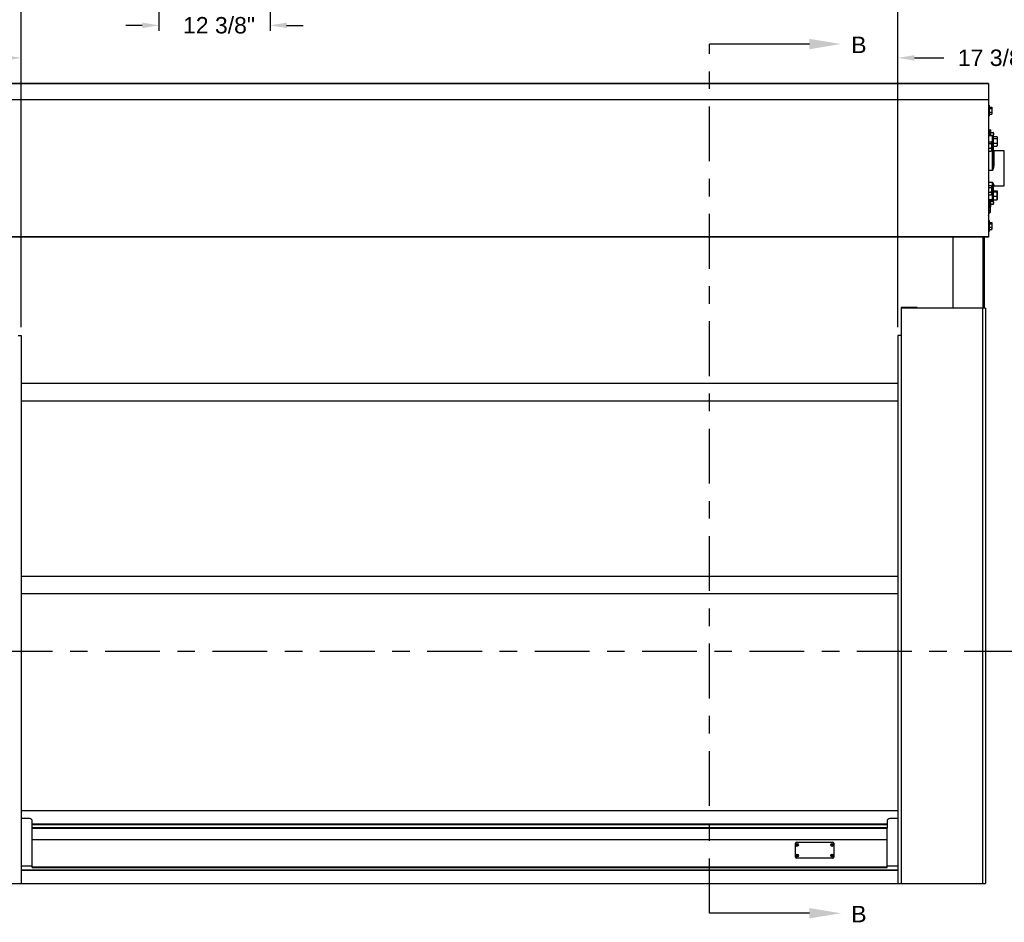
# Model space of a CAD drawing. Header units: inches. Extents: x 170 to 312, y 215 to 248.
# Tile 242 of 256: x 226 to 232, y 240 to 245. Entities that reach past the tile are written whole.
import ezdxf
from ezdxf import colors
from ezdxf.entities.mleader import LeaderData, LeaderLine
from ezdxf.math import Vec2, Vec3

# ---------------------------------------------------------------- set-up
doc = ezdxf.new("R2010")
doc.units = ezdxf.units.IN
doc.header["$LTSCALE"] = 0.25
doc.header["$MEASUREMENT"] = 0
doc.linetypes.add('CENTER', pattern=[2, 1.25, -0.25, 0.25, -0.25])
for name, color, linetype in [('ANNOTATIONS', 1, 'Continuous'), ('SECTION CUTS', 6, 'CENTER'), ('STANDARD MOTOR LH', 7, 'Continuous')]:
    doc.layers.add(name, color=color, linetype=linetype)
doc.styles.add('ARIAL', font='arial.ttf', dxfattribs={"height": 0.09375})
doc.styles.get("Standard").update_dxf_attribs({"font": 'romans.shx'})
doc.dimstyles.new('STANDARD$0', dxfattribs={"dimtxt": 0.09375, "dimasz": 0.09375, "dimexe": 0.03125, "dimexo": 0.046875, "dimgap": 0.09, "dimtad": 0, "dimtih": 1, "dimtoh": 1, "dimdec": 4, "dimzin": 0, "dimdsep": 46, "dimtxsty": 'ARIAL', "dimcen": 0.09, "dimadec": 0, "dimazin": 0, "dimtfac": 1, "dimtdec": 4, "dimtofl": 0, "dimtmove": 0, "dimatfit": 1, "dimfxl": 1, "dimtolj": 1, "dimtzin": 0, "dimarcsym": 0})

# ---------------------------------------------------------------- blocks, each defined once
blk = doc.blocks.new('*D79')
at = {"layer": 'ANNOTATIONS', "color": 0, "lineweight": -2, "transparency": 16777216}
for p, q in [((225.0578, 244.667), (225.0578, 245.2746)), ((226.2585, 243.2737), (226.2585, 245.2746)), ((225.1516, 245.2433), (225.4771, 245.2433)), ((226.1647, 245.2433), (225.8392, 245.2433))]:
    blk.add_line(p, q, dxfattribs=at)
at = {"layer": 'ANNOTATIONS', "color": 0, "transparency": 16777216}
for points in [[(225.1516, 245.2589), (225.1516, 245.2277), (225.0578, 245.2433)], [(226.1647, 245.2589), (226.1647, 245.2277), (226.2585, 245.2433)]]:
    blk.add_solid(points, dxfattribs=at)
at = {"layer": 'defpoints', "color": 0, "transparency": 16777216}
for p in [(225.0578, 245.2433), (225.0578, 244.6201), (226.2585, 243.2268)]:
    blk.add_point(p, dxfattribs=at)
at = {"layer": 'ANNOTATIONS', "color": 0, "transparency": 16777216, "insert": (225.6582, 245.2433), "char_height": 0.09375, "attachment_point": 5, "style": 'ARIAL'}
blk.add_mtext('\\A1;20"', dxfattribs=at)
blk = doc.blocks.new('*D80')
at = {"layer": 'ANNOTATIONS', "color": 0, "lineweight": -2, "transparency": 16777216}
for p, q in [((225.196, 244.2717), (225.196, 244.8409)), ((226.2585, 243.2737), (226.2585, 244.8409)), ((225.2897, 244.8096), (225.4421, 244.8096)), ((226.1647, 244.8096), (226.0124, 244.8096))]:
    blk.add_line(p, q, dxfattribs=at)
at = {"layer": 'ANNOTATIONS', "color": 0, "transparency": 16777216}
for points in [[(225.2897, 244.8252), (225.2897, 244.794), (225.196, 244.8096)], [(226.1647, 244.8252), (226.1647, 244.794), (226.2585, 244.8096)]]:
    blk.add_solid(points, dxfattribs=at)
at = {"layer": 'defpoints', "color": 0, "transparency": 16777216}
for p in [(226.2585, 244.8096), (225.196, 244.2248), (226.2585, 243.2268)]:
    blk.add_point(p, dxfattribs=at)
at = {"layer": 'ANNOTATIONS', "color": 0, "transparency": 16777216, "insert": (225.7272, 244.8096), "char_height": 0.09375, "attachment_point": 5, "style": 'ARIAL'}
blk.add_mtext('\\A1;17 3/8"', dxfattribs=at)
blk = doc.blocks.new('*D78')
at = {"layer": 'ANNOTATIONS', "color": 0, "lineweight": -2, "transparency": 16777216}
for p, q in [((231.2585, 243.2737), (231.2585, 244.8409)), ((232.3521, 244.2667), (232.3521, 244.8409)), ((231.3522, 244.8096), (231.5202, 244.8096)), ((232.2584, 244.8096), (232.0904, 244.8096))]:
    blk.add_line(p, q, dxfattribs=at)
at = {"layer": 'ANNOTATIONS', "color": 0, "transparency": 16777216}
for points in [[(231.3522, 244.8252), (231.3522, 244.794), (231.2585, 244.8096)], [(232.2584, 244.8252), (232.2584, 244.794), (232.3521, 244.8096)]]:
    blk.add_solid(points, dxfattribs=at)
at = {"layer": 'defpoints', "color": 0, "transparency": 16777216}
for p in [(231.2585, 244.8096), (232.3521, 244.2198), (231.2585, 243.2268)]:
    blk.add_point(p, dxfattribs=at)
at = {"layer": 'ANNOTATIONS', "color": 0, "transparency": 16777216, "insert": (231.8053, 244.8096), "char_height": 0.09375, "attachment_point": 5, "style": 'ARIAL'}
blk.add_mtext('\\A1;17 3/8"', dxfattribs=at)
blk = doc.blocks.new('*D91')
at = {"layer": 'ANNOTATIONS', "color": 0, "lineweight": -2, "transparency": 16777216}
for p, q in [((231.2585, 243.2737), (231.2585, 245.2746)), ((232.4819, 244.7), (232.4819, 245.2746)), ((231.3522, 245.2433), (231.6891, 245.2433)), ((232.3881, 245.2433), (232.0513, 245.2433))]:
    blk.add_line(p, q, dxfattribs=at)
at = {"layer": 'ANNOTATIONS', "color": 0, "transparency": 16777216}
for points in [[(231.3522, 245.2589), (231.3522, 245.2277), (231.2585, 245.2433)], [(232.3881, 245.2589), (232.3881, 245.2277), (232.4819, 245.2433)]]:
    blk.add_solid(points, dxfattribs=at)
at = {"layer": 'defpoints', "color": 0, "transparency": 16777216}
for p in [(232.4819, 245.2433), (232.4819, 244.6531), (231.2585, 243.2268)]:
    blk.add_point(p, dxfattribs=at)
at = {"layer": 'ANNOTATIONS', "color": 0, "transparency": 16777216, "insert": (231.8702, 245.2433), "char_height": 0.09375, "attachment_point": 5, "style": 'ARIAL'}
blk.add_mtext('\\A1;20"', dxfattribs=at)
blk = doc.blocks.new('*D97')
at = {"layer": 'ANNOTATIONS', "color": 0, "lineweight": -2, "transparency": 16777216}
for p, q in [((227.0424, 245.7223), (227.0424, 244.9637)), ((227.6779, 245.7223), (227.6779, 244.9637)), ((226.9487, 244.995), (226.8549, 244.995)), ((227.7716, 244.995), (227.8654, 244.995))]:
    blk.add_line(p, q, dxfattribs=at)
at = {"layer": 'ANNOTATIONS', "color": 0, "transparency": 16777216}
for points in [[(226.9487, 245.0106), (226.9487, 244.9794), (227.0424, 244.995)], [(227.7716, 245.0106), (227.7716, 244.9794), (227.6779, 244.995)]]:
    blk.add_solid(points, dxfattribs=at)
at = {"layer": 'defpoints', "color": 0, "transparency": 16777216}
for p in [(227.0424, 245.7692), (227.6779, 245.7692), (227.6779, 244.995)]:
    blk.add_point(p, dxfattribs=at)
at = {"layer": 'ANNOTATIONS', "color": 0, "transparency": 16777216, "insert": (227.3863, 244.995), "char_height": 0.09375, "attachment_point": 5, "style": 'ARIAL'}
blk.add_mtext('\\A1;12 3/8"', dxfattribs=at)

msp = doc.modelspace()

# ---------------------------------------------------------------- linework, layer by layer
at = {"layer": 'SECTION CUTS'}
for p, q in [((230.18387, 239.93266), (230.18387, 244.88852)), ((225.51171, 241.42751), (232.0057, 241.42751))]:
    msp.add_line(p, q, dxfattribs=at)
at = {"layer": 'STANDARD MOTOR LH'}
for p, q in [((231.77374, 244.66433), (225.76593, 244.66433)), ((225.76593, 244.66273), (231.77374, 244.66273)), ((231.77374, 244.66433), (231.77374, 243.78785)), ((231.77374, 244.57058), (225.75031, 244.57058)), ((225.76593, 244.57205), (231.77374, 244.57205)), ((231.77768, 244.53933), (231.77374, 244.53933)), ((231.77768, 244.53933), (231.77768, 244.47683)), ((231.77768, 244.52818), (231.79286, 244.52818)), ((231.77768, 244.52044), (231.79286, 244.52044)), ((231.77768, 244.50033), (231.79286, 244.50033)), ((231.77768, 244.48797), (231.79286, 244.48797)), ((231.79286, 244.48797), (231.79343, 244.48911)), ((231.79443, 244.52564), (231.7936, 244.52708)), ((231.7936, 244.48907), (231.79443, 244.49051)), ((231.79443, 244.52564), (231.79443, 244.49051)), ((231.77374, 244.47683), (231.77768, 244.47683)), ((231.78231, 244.37917), (231.77374, 244.37917)), ((231.78624, 244.3987), (231.78231, 244.3987)), ((231.78231, 244.3987), (231.78231, 244.36512)), ((231.78624, 244.3987), (231.78624, 244.36512)), ((231.78624, 244.38501), (231.80143, 244.38501)), ((231.803, 244.3607), (231.803, 244.38501)), ((231.79809, 244.36512), (231.77374, 244.36512)), ((231.77374, 244.33178), (231.78968, 244.33178)), ((231.77374, 244.32145), (231.78968, 244.32145)), ((231.78624, 244.36745), (231.80143, 244.36745)), ((231.79178, 244.32839), (231.79067, 244.33031)), ((231.79809, 244.33002), (231.79083, 244.33002)), ((231.79178, 244.32839), (231.79178, 244.28151)), ((231.79809, 244.16757), (231.79809, 244.36512)), ((231.80184, 244.36137), (231.80184, 244.20656)), ((231.80184, 244.3607), (231.8225, 244.3607)), ((231.80184, 244.35037), (231.8225, 244.35037)), ((231.80184, 244.32354), (231.8225, 244.32354)), ((231.82459, 244.35731), (231.82348, 244.35923)), ((231.82459, 244.35731), (231.82459, 244.31044)), ((231.77374, 244.29462), (231.78968, 244.29462)), ((231.77374, 244.27812), (231.78968, 244.27812)), ((231.78968, 244.27812), (231.79044, 244.27963)), ((231.79067, 244.27959), (231.79178, 244.28151)), ((231.80184, 244.30705), (231.8225, 244.30705)), ((231.86481, 244.28042), (231.80559, 244.28042)), ((231.80559, 244.28042), (231.80559, 244.2056)), ((231.8225, 244.30705), (231.82326, 244.30855)), ((231.82348, 244.30851), (231.82459, 244.31044)), ((231.86481, 244.07948), (231.86481, 244.28042)), ((231.79809, 244.16757), (231.77374, 244.16757)), ((231.79809, 244.0998), (231.77374, 244.0998)), ((231.79809, 243.99478), (231.79809, 244.0998)), ((231.77374, 244.08178), (231.78968, 244.08178)), ((231.77374, 244.07145), (231.78968, 244.07145)), ((231.77374, 244.04462), (231.78968, 244.04462)), ((231.79178, 244.07839), (231.79067, 244.08031)), ((231.79178, 244.07839), (231.79178, 244.03151)), ((231.80184, 244.07938), (231.80184, 243.99853)), ((231.80184, 244.05157), (231.8225, 244.05157)), ((231.80184, 244.04656), (231.8225, 244.04656)), ((231.80559, 244.083), (231.80559, 244.07948)), ((231.80559, 244.07948), (231.86481, 244.07948)), ((231.82459, 244.04947), (231.82432, 244.04994)), ((231.82459, 244.00259), (231.82459, 244.04947)), ((231.77374, 244.02812), (231.78968, 244.02812)), ((231.79809, 244.0011), (231.77374, 244.0011)), ((231.77374, 243.99478), (231.79809, 243.99478)), ((231.78231, 243.99478), (231.78231, 243.96502)), ((231.78624, 243.99478), (231.78624, 243.9612)), ((231.78624, 243.99245), (231.80143, 243.99245)), ((231.78968, 244.02812), (231.79044, 244.02963)), ((231.79067, 244.02959), (231.79178, 244.03151)), ((231.80296, 244.00049), (231.80143, 243.99245)), ((231.80184, 244.02102), (231.8225, 244.02102)), ((231.80184, 244.00049), (231.8225, 244.00049)), ((231.803, 243.97489), (231.803, 244.00049)), ((231.82432, 244.00212), (231.82459, 244.00259)), ((231.77374, 243.98073), (231.78231, 243.98073)), ((231.77374, 243.96568), (231.7819, 243.96568)), ((231.77374, 243.95794), (231.7819, 243.95794)), ((231.77374, 243.93783), (231.7819, 243.93783)), ((231.7819, 243.92547), (231.78247, 243.92661)), ((231.78346, 243.96314), (231.78263, 243.96458)), ((231.78263, 243.92657), (231.78346, 243.92801)), ((231.78346, 243.96314), (231.78346, 243.92801)), ((231.78346, 243.9612), (231.78624, 243.9612)), ((231.78624, 243.97489), (231.80143, 243.97489)), ((231.77374, 243.92547), (231.7819, 243.92547)), ((231.77768, 243.88308), (231.77374, 243.88308)), ((231.77768, 243.88308), (231.77768, 243.82058)), ((231.77768, 243.87193), (231.79286, 243.87193)), ((231.79443, 243.86939), (231.7936, 243.87083)), ((231.77374, 243.82058), (231.77768, 243.82058)), ((231.77768, 243.86419), (231.79286, 243.86419)), ((231.77768, 243.84408), (231.79286, 243.84408)), ((231.77768, 243.83172), (231.79286, 243.83172)), ((231.79286, 243.83172), (231.79343, 243.83286)), ((231.7936, 243.83282), (231.79443, 243.83426)), ((231.79443, 243.86939), (231.79443, 243.83426)), ((231.77374, 243.78933), (225.75031, 243.78933)), ((231.77374, 243.78785), (225.76593, 243.78785)), ((231.57099, 243.78785), (231.57099, 243.38308)), ((231.74362, 243.38308), (231.74362, 243.78785)), ((231.75106, 243.38308), (231.75106, 243.78785)), ((231.27637, 243.38704), (231.27637, 240.10183)), ((231.36787, 243.38704), (231.27637, 243.38704)), ((231.36787, 243.38367), (231.27637, 243.38367)), ((231.75849, 243.38308), (231.27637, 243.38308)), ((231.36787, 243.38308), (231.36787, 243.38704)), ((231.74062, 243.38308), (231.74062, 240.10183)), ((231.75849, 243.38308), (231.75849, 240.10183)), ((226.24062, 243.22683), (226.2585, 243.22683)), ((226.2585, 243.22683), (226.2585, 240.10183)), ((231.2585, 243.22683), (231.2585, 240.10183)), ((231.27637, 243.22683), (231.2585, 243.22683)), ((226.2585, 242.95494), (231.2585, 242.95488)), ((226.2585, 242.85494), (231.2585, 242.85494)), ((226.2585, 241.85497), (231.2585, 241.85491)), ((226.2585, 241.75497), (231.2585, 241.75497)), ((231.2585, 240.51674), (226.2585, 240.51674)), ((226.30537, 240.47213), (226.2585, 240.47213)), ((226.321, 240.41685), (226.321, 240.4565)), ((231.19599, 240.4565), (231.19599, 240.41685)), ((231.2585, 240.47213), (231.21162, 240.47213)), ((231.19599, 240.44079), (226.321, 240.44079)), ((231.19599, 240.44017), (226.321, 240.44017)), ((231.19599, 240.43624), (226.321, 240.43624)), ((231.19599, 240.41869), (226.321, 240.41869)), ((226.321, 240.41839), (231.19599, 240.41839)), ((226.321, 240.19369), (226.321, 240.4167)), ((231.19599, 240.19369), (231.19599, 240.4167)), ((226.321, 240.35377), (231.19599, 240.35377)), ((230.67985, 240.33819), (230.88586, 240.33819)), ((230.6736, 240.25217), (230.6736, 240.33194)), ((230.6774, 240.32161), (230.68146, 240.32276)), ((230.67822, 240.31963), (230.6819, 240.32169)), ((230.67941, 240.32644), (230.68146, 240.32276)), ((230.68146, 240.32276), (230.68072, 240.32306)), ((230.68138, 240.32726), (230.68253, 240.3232)), ((230.68146, 240.32276), (230.68253, 240.3232)), ((230.68146, 240.32276), (230.6819, 240.32169)), ((230.68159, 240.32094), (230.6819, 240.32169)), ((230.68297, 240.32213), (230.6819, 240.32169)), ((230.68305, 240.31763), (230.6819, 240.32169)), ((230.68621, 240.32525), (230.68253, 240.3232)), ((230.68284, 240.32394), (230.68253, 240.3232)), ((230.68297, 240.32213), (230.68253, 240.3232)), ((230.68703, 240.32327), (230.68297, 240.32213)), ((230.68297, 240.32213), (230.68371, 240.32182)), ((230.68502, 240.31845), (230.68297, 240.32213)), ((230.87868, 240.32161), (230.88274, 240.32276)), ((230.8795, 240.31963), (230.88318, 240.32169)), ((230.88069, 240.32644), (230.88274, 240.32276)), ((230.88274, 240.32276), (230.882, 240.32306)), ((230.88266, 240.32726), (230.88381, 240.3232)), ((230.88274, 240.32276), (230.88381, 240.3232)), ((230.88274, 240.32276), (230.88318, 240.32169)), ((230.88287, 240.32094), (230.88318, 240.32169)), ((230.88425, 240.32213), (230.88318, 240.32169)), ((230.88433, 240.31763), (230.88318, 240.32169)), ((230.88749, 240.32525), (230.88381, 240.3232)), ((230.88412, 240.32394), (230.88381, 240.3232)), ((230.88425, 240.32213), (230.88381, 240.3232)), ((230.88831, 240.32327), (230.88425, 240.32213)), ((230.88425, 240.32213), (230.88499, 240.32182)), ((230.8863, 240.31845), (230.88425, 240.32213)), ((230.89211, 240.33194), (230.89211, 240.25217)), ((230.6774, 240.26083), (230.68146, 240.26198)), ((230.67822, 240.25886), (230.6819, 240.26091)), ((230.67941, 240.26566), (230.68146, 240.26198)), ((230.88586, 240.24592), (230.67985, 240.24592)), ((230.68146, 240.26198), (230.68072, 240.26229)), ((230.68138, 240.26648), (230.68253, 240.26242)), ((230.68146, 240.26198), (230.68253, 240.26242)), ((230.68146, 240.26198), (230.6819, 240.26091)), ((230.68159, 240.26017), (230.6819, 240.26091)), ((230.68297, 240.26135), (230.6819, 240.26091)), ((230.68305, 240.25685), (230.6819, 240.26091)), ((230.68621, 240.26447), (230.68253, 240.26242)), ((230.68284, 240.26316), (230.68253, 240.26242)), ((230.68297, 240.26135), (230.68253, 240.26242)), ((230.68703, 240.2625), (230.68297, 240.26135)), ((230.68502, 240.25767), (230.68297, 240.26135)), ((230.68297, 240.26135), (230.68371, 240.26104)), ((230.87868, 240.26083), (230.88274, 240.26198)), ((230.8795, 240.25886), (230.88318, 240.26091)), ((230.88069, 240.26566), (230.88274, 240.26198)), ((230.88274, 240.26198), (230.882, 240.26229)), ((230.88266, 240.26648), (230.88381, 240.26242)), ((230.88274, 240.26198), (230.88381, 240.26242)), ((230.88274, 240.26198), (230.88318, 240.26091)), ((230.88287, 240.26017), (230.88318, 240.26091)), ((230.88425, 240.26135), (230.88318, 240.26091)), ((230.88433, 240.25685), (230.88318, 240.26091)), ((230.88749, 240.26447), (230.88381, 240.26242)), ((230.88412, 240.26316), (230.88381, 240.26242)), ((230.88425, 240.26135), (230.88381, 240.26242)), ((230.88831, 240.2625), (230.88425, 240.26135)), ((230.88425, 240.26135), (230.88499, 240.26104)), ((230.8863, 240.25767), (230.88425, 240.26135)), ((226.321, 240.20121), (226.2585, 240.20121)), ((226.2585, 240.18019), (231.2585, 240.18019)), ((226.2585, 240.17839), (231.2585, 240.17839)), ((226.2585, 240.17778), (231.2585, 240.17778)), ((226.321, 240.19682), (231.19599, 240.19682)), ((226.321, 240.19369), (231.19599, 240.19369)), ((231.2585, 240.20121), (231.19599, 240.20121)), ((225.7585, 240.10183), (226.2585, 240.10183)), ((226.2585, 240.10183), (231.75849, 240.10183))]:
    msp.add_line(p, q, dxfattribs=at)
for centre, radius in [((230.68222, 240.32244), 0.00844), ((230.68222, 240.32244), 0.00805), ((230.88349, 240.32244), 0.00844), ((230.88349, 240.32244), 0.00805), ((230.68222, 240.26166), 0.00844), ((230.68222, 240.26166), 0.00805), ((230.88349, 240.26166), 0.00844), ((230.88349, 240.26166), 0.00805)]:
    msp.add_circle(centre, radius, dxfattribs=at)
for centre, radius, start, end in [((231.79809, 244.36137), 0.00375, 0, 90), ((231.79901, 244.33796), 0.00799, 263.35986, 290.69597), ((231.80559, 244.28417), 0.00375, 180, 270), ((231.80471, 244.20999), 0.00448, 230.09802, 281.25654), ((231.80553, 244.07932), 0.00369, 89.01736, 178.93919), ((231.80559, 244.07573), 0.00375, 90, 180), ((231.79843, 244.00452), 0.00344, 264.30162, 352.86918), ((231.79809, 243.99853), 0.00375, 270, 0), ((231.77059, 243.91042), 0.00391, 0, 36.09902), ((226.30537, 240.4565), 0.01563, 0, 90), ((231.21162, 240.4565), 0.01562, 90, 180), ((230.67985, 240.33194), 0.00625, 90, 180), ((230.88586, 240.33194), 0.00625, 0, 90), ((230.73267, 240.20003), 0.13356, 112.89319, 114.44637), ((230.69675, 240.32844), 0.02052, 199.44524, 205.42354), ((230.63168, 240.44444), 0.1332, 290.44856, 292.00631), ((230.68823, 240.3079), 0.02053, 109.47192, 115.4439), ((230.80295, 240.37247), 0.13184, 200.43712, 202.01053), ((230.56192, 240.27291), 0.13125, 22.88182, 24.46252), ((230.8044, 240.37276), 0.13329, 202.87512, 204.43148), ((230.73377, 240.19787), 0.13597, 110.47137, 111.99695), ((230.67618, 240.33704), 0.02059, 289.47383, 295.4325), ((230.63131, 240.44589), 0.13469, 292.8997, 294.43986), ((230.55774, 240.27095), 0.13586, 20.4604, 21.98725), ((230.66779, 240.31648), 0.02041, 19.45715, 25.4697), ((230.93395, 240.20003), 0.13356, 112.89319, 114.44637), ((230.89803, 240.32844), 0.02052, 199.44524, 205.42354), ((230.83296, 240.44444), 0.1332, 290.44856, 292.00631), ((230.88951, 240.3079), 0.02053, 109.47192, 115.4439), ((231.00423, 240.37247), 0.13184, 200.43712, 202.01053), ((230.7632, 240.27291), 0.13125, 22.88182, 24.46252), ((231.00568, 240.37276), 0.13329, 202.87512, 204.43148), ((230.93505, 240.19787), 0.13597, 110.47137, 111.99695), ((230.87746, 240.33704), 0.02059, 289.47383, 295.4325), ((230.83354, 240.44372), 0.13231, 292.8859, 294.45366), ((230.75902, 240.27095), 0.13586, 20.4604, 21.98725), ((230.86907, 240.31648), 0.02041, 19.45715, 25.4697), ((230.67985, 240.25217), 0.00625, 180, 270), ((230.73196, 240.14085), 0.1318, 112.87864, 114.45242), ((230.69673, 240.26766), 0.0205, 199.43955, 205.42323), ((230.63168, 240.38366), 0.1332, 290.44856, 292.00631), ((230.68823, 240.24712), 0.02053, 109.47192, 115.4439), ((230.80284, 240.31165), 0.13172, 200.43468, 202.00961), ((230.56147, 240.21193), 0.13174, 22.88478, 24.45956), ((230.80411, 240.31186), 0.13297, 202.87518, 204.43514), ((230.73377, 240.13709), 0.13597, 110.47137, 111.99695), ((230.67623, 240.27615), 0.02047, 289.44856, 295.44326), ((230.63081, 240.38625), 0.13593, 292.90674, 294.43283), ((230.55813, 240.21033), 0.13544, 20.45802, 21.98963), ((230.66777, 240.25569), 0.02042, 19.45665, 25.46419), ((230.93324, 240.14085), 0.1318, 112.87864, 114.45242), ((230.89801, 240.26766), 0.0205, 199.43955, 205.42323), ((230.83296, 240.38366), 0.1332, 290.44856, 292.00631), ((230.88951, 240.24712), 0.02053, 109.47192, 115.4439), ((231.00412, 240.31165), 0.13172, 200.43468, 202.00961), ((230.76275, 240.21193), 0.13174, 22.88478, 24.45956), ((231.00539, 240.31186), 0.13297, 202.87518, 204.43514), ((230.93505, 240.13709), 0.13597, 110.47137, 111.99695), ((230.87751, 240.27615), 0.02047, 289.44856, 295.44326), ((230.83304, 240.38408), 0.13356, 292.89319, 294.44637), ((230.75941, 240.21033), 0.13544, 20.45802, 21.98963), ((230.88586, 240.25217), 0.00625, 270, 0), ((230.86905, 240.25569), 0.02042, 19.45665, 25.46419)]:
    msp.add_arc(centre, radius, start, end, dxfattribs=at)
for points, knots in [([(231.79286, 244.52818), (231.79306, 244.52791), (231.79399, 244.52665), (231.79424, 244.52533), (231.79443, 244.52431)], [0, 0, 0, 0, 0.2169922, 1, 1, 1, 1]), ([(231.79443, 244.52431), (231.79441, 244.524), (231.79434, 244.52269), (231.7935, 244.52141), (231.79286, 244.52044)], [0, 0, 0, 0, 0.2366668, 1, 1, 1, 1]), ([(231.79286, 244.52044), (231.7933, 244.5188), (231.79419, 244.51551), (231.79435, 244.5121), (231.79443, 244.51038)], [0, 0, 0, 0, 0.4954815, 1, 1, 1, 1]), ([(231.79443, 244.51038), (231.79443, 244.51015), (231.79441, 244.50675), (231.79361, 244.50343), (231.79286, 244.50033)], [0, 0, 0, 0, 0.0701918, 1, 1, 1, 1]), ([(231.79286, 244.50033), (231.7933, 244.49933), (231.79419, 244.4973), (231.79435, 244.49521), (231.79443, 244.49415)], [0, 0, 0, 0, 0.4954173, 1, 1, 1, 1]), ([(231.79443, 244.49415), (231.79443, 244.49401), (231.79441, 244.49192), (231.79361, 244.48987), (231.79286, 244.48797)], [0, 0, 0, 0, 0.0702066, 1, 1, 1, 1]), ([(231.80143, 244.38501), (231.80186, 244.38359), (231.80275, 244.38071), (231.80291, 244.37773), (231.803, 244.37623)], [0, 0, 0, 0, 0.4954474, 1, 1, 1, 1]), ([(231.803, 244.38501), (231.80298, 244.38501), (231.8029, 244.38501), (231.80206, 244.38501), (231.80143, 244.38501)], [0, 0, 0, 0, 0.2365711, 1, 1, 1, 1]), ([(231.803, 244.37623), (231.80299, 244.37602), (231.80297, 244.37306), (231.80217, 244.37015), (231.80143, 244.36745)], [0, 0, 0, 0, 0.070251, 1, 1, 1, 1]), ([(231.78968, 244.33178), (231.78997, 244.33139), (231.7912, 244.32971), (231.79152, 244.32796), (231.79178, 244.32661)], [0, 0, 0, 0, 0.2294135, 1, 1, 1, 1]), ([(231.79178, 244.32661), (231.79175, 244.32618), (231.79164, 244.32443), (231.79053, 244.32273), (231.78968, 244.32145)], [0, 0, 0, 0, 0.2463282, 1, 1, 1, 1]), ([(231.78968, 244.32145), (231.79027, 244.31927), (231.79145, 244.31487), (231.79167, 244.31032), (231.79178, 244.30803)], [0, 0, 0, 0, 0.4954679, 1, 1, 1, 1]), ([(231.80143, 244.36745), (231.80188, 244.36603), (231.80259, 244.36381), (231.80274, 244.36152), (231.8028, 244.3607)], [0, 0, 0, 0, 0.6425392, 1, 1, 1, 1]), ([(231.8225, 244.3607), (231.82278, 244.36032), (231.82401, 244.35863), (231.82434, 244.35688), (231.82459, 244.35553)], [0, 0, 0, 0, 0.2293944, 1, 1, 1, 1]), ([(231.82459, 244.35553), (231.82456, 244.3551), (231.82446, 244.35336), (231.82334, 244.35165), (231.8225, 244.35037)], [0, 0, 0, 0, 0.246312, 1, 1, 1, 1]), ([(231.8225, 244.35037), (231.82308, 244.34819), (231.82426, 244.34379), (231.82448, 244.33925), (231.82459, 244.33695)], [0, 0, 0, 0, 0.4954679, 1, 1, 1, 1]), ([(231.82459, 244.33695), (231.82459, 244.33664), (231.82457, 244.33423), (231.82411, 244.32969), (231.82304, 244.3256), (231.8225, 244.32354)], [0, 0, 0, 0, 0.0700944, 0.5307778, 1, 1, 1, 1]), ([(231.8225, 244.32354), (231.82308, 244.3222), (231.82426, 244.3195), (231.82448, 244.3167), (231.82459, 244.31529)], [0, 0, 0, 0, 0.49544027, 1, 1, 1, 1]), ([(231.79178, 244.30803), (231.79177, 244.30771), (231.79175, 244.30531), (231.7913, 244.30077), (231.79022, 244.29668), (231.78968, 244.29462)], [0, 0, 0, 0, 0.0700803, 0.5307866, 1, 1, 1, 1]), ([(231.78968, 244.29462), (231.79027, 244.29328), (231.79145, 244.29057), (231.79167, 244.28778), (231.79178, 244.28637)], [0, 0, 0, 0, 0.49542746, 1, 1, 1, 1]), ([(231.79178, 244.28637), (231.79177, 244.28617), (231.79175, 244.28469), (231.7913, 244.2819), (231.79022, 244.27939), (231.78968, 244.27812)], [0, 0, 0, 0, 0.0700864, 0.530785, 1, 1, 1, 1]), ([(231.82459, 244.31529), (231.82459, 244.3151), (231.82457, 244.31362), (231.82411, 244.31083), (231.82304, 244.30831), (231.8225, 244.30705)], [0, 0, 0, 0, 0.0700865, 0.5307593, 1, 1, 1, 1]), ([(231.79809, 244.16757), (231.79809, 244.1676), (231.79883, 244.17281), (231.80017, 244.18327), (231.8016, 244.19628), (231.80178, 244.20406), (231.80184, 244.20656)], [0, 0, 0, 0, 0.0025829, 0.40435, 0.8088289, 1, 1, 1, 1]), ([(231.80559, 244.2056), (231.80548, 244.20318), (231.80528, 244.19832), (231.80377, 244.18953), (231.80135, 244.17926), (231.7992, 244.17149), (231.7981, 244.1676), (231.79809, 244.16757)], [0, 0, 0, 0, 0.1900001, 0.3829983, 0.6879071, 0.9974597, 1, 1, 1, 1]), ([(231.79809, 244.0998), (231.7981, 244.09978), (231.79919, 244.09744), (231.80134, 244.09313), (231.80375, 244.08846), (231.80527, 244.08513), (231.80548, 244.08372), (231.80559, 244.083)], [0, 0, 0, 0, 0.0025428, 0.3076663, 0.6170143, 0.8072677, 1, 1, 1, 1]), ([(231.80184, 244.07938), (231.80178, 244.0805), (231.80161, 244.08396), (231.80017, 244.09061), (231.79883, 244.09657), (231.79809, 244.09978), (231.79809, 244.0998)], [0, 0, 0, 0, 0.1911578, 0.592692, 0.9974166, 1, 1, 1, 1]), ([(231.78968, 244.08178), (231.78997, 244.08139), (231.7912, 244.07971), (231.79152, 244.07796), (231.79178, 244.07661)], [0, 0, 0, 0, 0.2294173, 1, 1, 1, 1]), ([(231.79178, 244.07661), (231.79175, 244.07618), (231.79164, 244.07443), (231.79053, 244.07273), (231.78968, 244.07145)], [0, 0, 0, 0, 0.2463243, 1, 1, 1, 1]), ([(231.78968, 244.07145), (231.79027, 244.06927), (231.79145, 244.06487), (231.79167, 244.06032), (231.79178, 244.05803)], [0, 0, 0, 0, 0.49544708, 1, 1, 1, 1]), ([(231.79178, 244.05803), (231.79177, 244.05771), (231.79175, 244.05531), (231.7913, 244.05077), (231.79022, 244.04668), (231.78968, 244.04462)], [0, 0, 0, 0, 0.0700803, 0.5307866, 1, 1, 1, 1]), ([(231.78968, 244.04462), (231.79027, 244.04328), (231.79145, 244.04057), (231.79167, 244.03778), (231.79178, 244.03637)], [0, 0, 0, 0, 0.4954146, 1, 1, 1, 1]), ([(231.8225, 244.05157), (231.82308, 244.05116), (231.82426, 244.05034), (231.82448, 244.04949), (231.82459, 244.04906)], [0, 0, 0, 0, 0.4954275, 1, 1, 1, 1]), ([(231.82459, 244.04906), (231.82459, 244.049), (231.82457, 244.04855), (231.82411, 244.0477), (231.82304, 244.04694), (231.8225, 244.04656)], [0, 0, 0, 0, 0.0700947, 0.5307588, 1, 1, 1, 1]), ([(231.8225, 244.04656), (231.82278, 244.0456), (231.82401, 244.04144), (231.82434, 244.03712), (231.82459, 244.03379)], [0, 0, 0, 0, 0.2293668, 1, 1, 1, 1]), ([(231.79178, 244.03637), (231.79177, 244.03617), (231.79175, 244.03469), (231.7913, 244.0319), (231.79022, 244.02939), (231.78968, 244.02812)], [0, 0, 0, 0, 0.0700604, 0.5307593, 1, 1, 1, 1]), ([(231.80143, 243.99245), (231.80186, 243.99103), (231.80275, 243.98815), (231.80291, 243.98517), (231.803, 243.98367)], [0, 0, 0, 0, 0.4954474, 1, 1, 1, 1]), ([(231.803, 243.98367), (231.80299, 243.98346), (231.80297, 243.9805), (231.80217, 243.97759), (231.80143, 243.97489)], [0, 0, 0, 0, 0.0701939, 1, 1, 1, 1]), ([(231.82459, 244.03379), (231.82456, 244.03272), (231.82446, 244.0284), (231.82334, 244.02419), (231.8225, 244.02102)], [0, 0, 0, 0, 0.246309, 1, 1, 1, 1]), ([(231.8225, 244.02102), (231.82308, 244.01935), (231.82426, 244.01599), (231.82448, 244.01251), (231.82459, 244.01075)], [0, 0, 0, 0, 0.4954815, 1, 1, 1, 1]), ([(231.82459, 244.01075), (231.82459, 244.01051), (231.82457, 244.00867), (231.82411, 244.0052), (231.82304, 244.00207), (231.8225, 244.00049)], [0, 0, 0, 0, 0.0701184, 0.5308015, 1, 1, 1, 1]), ([(231.8225, 244.00049), (231.82312, 244.0009), (231.82397, 244.00145), (231.82417, 244.00202), (231.82422, 244.00218)], [0, 0, 0, 0, 0.73185687, 1, 1, 1, 1]), ([(231.7819, 243.96568), (231.7821, 243.96541), (231.78302, 243.96415), (231.78327, 243.96283), (231.78346, 243.96181)], [0, 0, 0, 0, 0.2169922, 1, 1, 1, 1]), ([(231.78346, 243.96181), (231.78345, 243.9615), (231.78337, 243.96019), (231.78253, 243.95891), (231.7819, 243.95794)], [0, 0, 0, 0, 0.2366753, 1, 1, 1, 1]), ([(231.7819, 243.95794), (231.78233, 243.9563), (231.78322, 243.95301), (231.78338, 243.9496), (231.78346, 243.94788)], [0, 0, 0, 0, 0.4954815, 1, 1, 1, 1]), ([(231.78346, 243.94788), (231.78346, 243.94765), (231.78344, 243.94425), (231.78264, 243.94093), (231.7819, 243.93783)], [0, 0, 0, 0, 0.0701945, 1, 1, 1, 1]), ([(231.7819, 243.93783), (231.78233, 243.93683), (231.78322, 243.9348), (231.78338, 243.93271), (231.78346, 243.93165)], [0, 0, 0, 0, 0.4954173, 1, 1, 1, 1]), ([(231.78346, 243.93165), (231.78346, 243.93151), (231.78344, 243.92942), (231.78264, 243.92737), (231.7819, 243.92547)], [0, 0, 0, 0, 0.0702092, 1, 1, 1, 1]), ([(231.80143, 243.97489), (231.80206, 243.97489), (231.8029, 243.97489), (231.80298, 243.97489), (231.803, 243.97489)], [0, 0, 0, 0, 0.7634289, 1, 1, 1, 1]), ([(231.79286, 243.87193), (231.79306, 243.87166), (231.79399, 243.8704), (231.79424, 243.86908), (231.79443, 243.86806)], [0, 0, 0, 0, 0.2169922, 1, 1, 1, 1]), ([(231.79443, 243.86806), (231.79441, 243.86775), (231.79434, 243.86644), (231.7935, 243.86516), (231.79286, 243.86419)], [0, 0, 0, 0, 0.2366668, 1, 1, 1, 1]), ([(231.79286, 243.86419), (231.7933, 243.86255), (231.79419, 243.85926), (231.79435, 243.85585), (231.79443, 243.85413)], [0, 0, 0, 0, 0.4954815, 1, 1, 1, 1]), ([(231.79443, 243.85413), (231.79443, 243.8539), (231.79441, 243.8505), (231.79361, 243.84718), (231.79286, 243.84408)], [0, 0, 0, 0, 0.0701918, 1, 1, 1, 1]), ([(231.79286, 243.84408), (231.7933, 243.84308), (231.79419, 243.84105), (231.79435, 243.83896), (231.79443, 243.8379)], [0, 0, 0, 0, 0.4954173, 1, 1, 1, 1]), ([(231.79443, 243.8379), (231.79443, 243.83776), (231.79441, 243.83567), (231.79361, 243.83362), (231.79286, 243.83172)], [0, 0, 0, 0, 0.0702066, 1, 1, 1, 1])]:
    msp.add_open_spline(points, degree=3, knots=knots, dxfattribs=at)

# ---------------------------------------------------------------- texts
at = {"layer": 'SECTION CUTS', "style": 'ARIAL'}
for p in [(230.9919, 244.83683), (230.9919, 239.88096)]:
    msp.add_text('B', height=0.09375, dxfattribs=at).set_placement(p)

# ---------------------------------------------------------------- dimensions: what is measured, and where the dimension line sits
at = {"layer": 'ANNOTATIONS'}
for base, p1, p2, text, picture, middle in [((227.6779, 244.99499), (227.04243, 245.76917), (227.6779, 245.76917), '12 3/8"', '*D97', (227.38634, 244.99499)), ((225.05781, 245.24332), (226.2585, 243.22683), (225.05781, 244.62008), '20"', '*D79', (225.65815, 245.24332)), ((226.2585, 244.80961), (225.196, 244.22482), (226.2585, 243.22683), '17 3/8"', '*D80', (225.72725, 244.80961)), ((231.2585, 244.80961), (232.35211, 244.21985), (231.2585, 243.22683), '17 3/8"', '*D78', (231.8053, 244.80961))]:
    dim = msp.add_linear_dim(base=base, p1=p1, p2=p2, text=text, dimstyle='STANDARD$0', dxfattribs=at)
    dim.commit()
    dim.dimension.update_dxf_attribs({"geometry": picture, "text_midpoint": middle, "dimtype": 160})
dim = msp.add_linear_dim(base=(232.48187, 245.24332), p1=(231.2585, 243.22683), p2=(232.48187, 244.6531), angle=180, text='20"', dimstyle='STANDARD$0', dxfattribs=at)
dim.commit()
dim.dimension.update_dxf_attribs({"geometry": '*D91', "text_midpoint": (231.87018, 245.24332), "dimtype": 160})

# ---------------------------------------------------------------- leaders
at = {"layer": 'SECTION CUTS'}
ml = msp.add_multileader_mtext('Standard', dxfattribs=at)
ml.set_content('', color=256)
ml.set_leader_properties()
ml.build(insert=Vec2(0, 0))
ml.multileader.update_dxf_attribs({"dogleg_length": 0, "arrow_head_size": 0.18})
ctx = ml.context
ctx.base_point, ctx.char_height, ctx.arrow_head_size, ctx.landing_gap_size, ctx.plane_origin, ctx.plane_x_axis, ctx.plane_y_axis = Vec3(230.18387, 244.88852), 0.18, 0.18, 0, Vec3(230.93339, 244.88852), Vec3(0, 1), Vec3(-1, 0)
notes = []
notes.append((ctx, [(0, (1, 1, 0), (230.18387, 244.88852), (1, 0), 0, [(0, [(230.93339, 244.88852)], 0, [])])]))
ctx.mtext.insert, ctx.mtext.text_direction, ctx.mtext.rotation, ctx.mtext.flow_direction = Vec3(230.09387, 244.88852), Vec3(0, 1), 1.5707963, 5
ml = msp.add_multileader_mtext('Standard', dxfattribs=at)
ml.set_content('', color=256)
ml.set_leader_properties()
ml.build(insert=Vec2(0, 0))
ml.multileader.update_dxf_attribs({"dogleg_length": 0, "arrow_head_size": 0.18})
ctx = ml.context
ctx.base_point, ctx.char_height, ctx.arrow_head_size, ctx.landing_gap_size, ctx.plane_origin, ctx.plane_x_axis, ctx.plane_y_axis = Vec3(230.18387, 239.93266), 0.18, 0.18, 0, Vec3(230.93339, 239.93266), Vec3(0, 1), Vec3(-1, 0)
notes.append((ctx, [(0, (1, 1, 0), (230.18387, 239.93266), (1, 0), 0, [(0, [(230.93339, 239.93266)], 0, [])])]))
ctx.mtext.insert, ctx.mtext.text_direction, ctx.mtext.rotation, ctx.mtext.flow_direction = Vec3(230.09387, 239.93266), Vec3(0, 1), 1.5707963, 5
for ctx, leaders in notes:
    for number, flags, end, landing, length, lines in leaders:
        leader = LeaderData()
        leader.index, (leader.has_last_leader_line, leader.has_dogleg_vector, leader.attachment_direction) = number, flags
        leader.last_leader_point, leader.dogleg_vector, leader.dogleg_length = Vec3(end), Vec3(landing), length
        for number, points, colour, breaks in lines:
            line = LeaderLine()
            line.index, line.vertices, line.color, line.breaks = number, Vec3.list(points), colors.encode_raw_color(colour), breaks
            leader.lines.append(line)
        ctx.leaders.append(leader)

doc.saveas('drawing.dxf')
